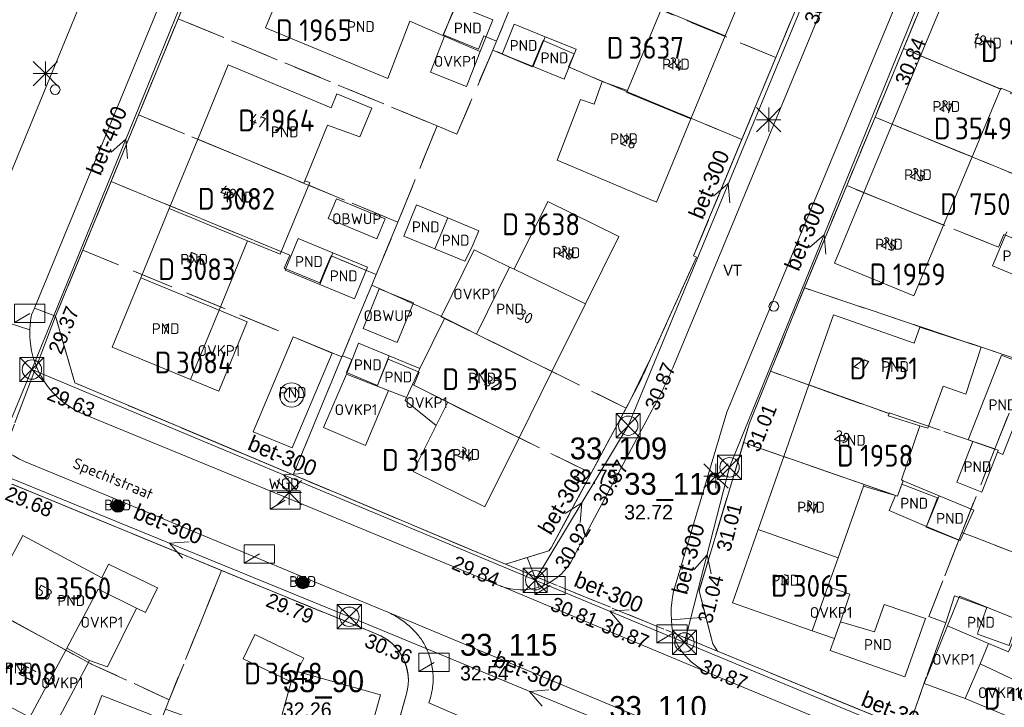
# Model space of a CAD drawing. Header units: metres. Extents: x 207644 to 210135, y 370459 to 373417.
# Tile 125 of 256: x 208226 to 208308, y 371954 to 372011. Entities that reach past the tile are written whole.
import ezdxf
from ezdxf.enums import TextEntityAlignment as Align

# ---------------------------------------------------------------- set-up
doc = ezdxf.new("R2010")
doc.units = ezdxf.units.M
doc.linetypes.add('HIDDEN2', pattern=[4.7625, 3.175, -1.5875])
for name, color, linetype in [('BTD', 7, 'Continuous'), ('combi_kolk', 7, 'Continuous'), ('CON_BxH300x300mm', 7, 'Continuous'), ('CON_BxH400x400mm', 7, 'Continuous'), ('DMM_BxH300x300mm', 7, 'Continuous'), ('DMM_BxH400x400mm', 7, 'Continuous'), ('GB', 1, 'Continuous'), ('GB07', 1, 'Continuous'), ('GB11', 1, 'Continuous'), ('INV_BxH300x300mm', 7, 'Continuous'), ('INV_BxH400x400mm', 7, 'Continuous'), ('KAD_Niet_vastgesteld_Perceel', 30, 'Continuous'), ('KAD_perceelnummer', 212, 'Continuous'), ('KAD_sectie', 212, 'Continuous'), ('KAD_Vastgesteld_Perceel', 212, 'Continuous'), ('KO_INSPECTIE', 7, 'Continuous'), ('NAR', 7, 'Continuous'), ('NLV_inspectieput', 7, 'Continuous'), ('NNR_inspectieput', 7, 'Continuous'), ('NOD_inspectieput', 7, 'Continuous'), ('OBWUP', 7, 'Continuous'), ('ORL', 7, 'Continuous'), ('OVKP1', 7, 'Continuous'), ('PIJL', 7, 'Continuous'), ('PND', 7, 'Continuous'), ('trottoirkolk', 7, 'Continuous'), ('WGD', 7, 'Continuous')]:
    doc.layers.add(name, color=color, linetype=linetype)
for name, color, linetype, lineweight in [('GIMGMV', 7, 'Continuous', 25), ('GMV', 7, 'Continuous', 25), ('GP1', 7, 'Continuous', 30), ('Q21_lantaarnpaal', 1, 'Continuous', 0), ('Q23_kolk', 153, 'Continuous', 0), ('Q26_boom', 72, 'Continuous', 0), ('Q28_rioolput', 153, 'Continuous', 0), ('Q31_verklikker', 7, 'Continuous', 0)]:
    doc.layers.add(name, color=color, linetype=linetype, lineweight=lineweight)
doc.styles.add('ISO', font='isocpeur.ttf', dxfattribs={"height": 1})
doc.styles.add('ISOCP', font='ISOCP.shx', dxfattribs={"height": 1.8})

# ---------------------------------------------------------------- blocks, each defined once
blk = doc.blocks.new('ACMAP_ANN_TEMPLATE_Vastgesteld_Perceelnummer')
at = {"layer": 'KAD_perceelnummer', "style": 'ISOCP'}
blk.add_attdef('Perceelnummer', text='', height=1.8, dxfattribs=at).set_placement((0, 0), align=Align.MIDDLE)
at = {"layer": 'KAD_sectie', "style": 'ISOCP'}
blk.add_attdef('sectie', text='', height=1.8, dxfattribs=at).set_placement((-2.7, 0), align=Align.MIDDLE_RIGHT)
blk = doc.blocks.new('Q23')
blk.add_line((-1.25, -0.75), (0, 0))
blk.add_lwpolyline([(-1.25, -0.75), (1.25, -0.75), (1.25, 0.75), (-1.25, 0.75), (-1.25, -0.75)])
blk = doc.blocks.new('Q21')
for p, q in [((-1, 1), (0, 0)), ((0, 1), (0, 0)), ((0, 0), (1, 1)), ((-1, 0), (0, 0)), ((-1, -1), (0, 0)), ((0, 0), (1, 0)), ((0, 0), (0, -1)), ((0, 0), (1, -1))]:
    blk.add_line(p, q)
blk = doc.blocks.new('Q28')
at = {"linetype": 'Continuous'}
for p, q in [((-1, -1), (1, 1)), ((-1, 1), (1, -1))]:
    blk.add_line(p, q, dxfattribs=at)
blk.add_lwpolyline([(1, 1), (1, -1), (-1, -1), (-1, 1)], close=True)
blk = doc.blocks.new('Q26')
blk.add_hatch(color=256).paths.add_polyline_path([(-0.452, -0.01, 1), (0.548, -0.01, 1)])
blk.add_circle((0.048, -0.01), 0.5)
blk = doc.blocks.new('Q31')
for radius in [1, 0.6]:
    blk.add_circle((0, 0), radius)

msp = doc.modelspace()

# ---------------------------------------------------------------- linework, layer by layer
at = {"layer": 'combi_kolk', "color": 253, "lineweight": 13}
msp.add_circle((208229.41, 372005.09), 0.4, dxfattribs=at)
at = {"layer": 'CON_BxH300x300mm', "color": 253, "linetype": 'Continuous', "lineweight": 13}
for points in [[(208276.67, 371977.38), (208293.18, 372017.34)], [(208300.64, 372012.31), (208285.03, 371973.95)], [(208227.49, 371982.01), (208269, 371964.64)], [(208269, 371964.64), (208276.67, 371977.38)], [(208224.01, 371973.74), (208253.67, 371961.63)], [(208285.03, 371973.95), (208281.31, 371959.51)], [(208281.31, 371959.51), (208269, 371964.64)], [(208253.67, 371961.63), (208283.37, 371949.34)], [(208281.31, 371959.51), (208316.38, 371944.94)]]:
    msp.add_lwpolyline(points, dxfattribs=at)
at = {"layer": 'CON_BxH400x400mm', "color": 253, "linetype": 'Continuous', "lineweight": 13}
for points in [[(208243, 372020), (208227.49, 371982.01)], [(208227.49, 371982.01), (208224.01, 371973.74)]]:
    msp.add_lwpolyline(points, dxfattribs=at)
at = {"layer": 'GB', "color": 253, "linetype": 'Continuous', "lineweight": 13}
for points in [[(208246.762, 372010.17), (208249.129, 372015.906)], [(208287.502, 372016.367), (208284.669, 372009.518)], [(208300.78, 372007.88), (208303.16, 372013.614)], [(208276.611, 372005.017), (208279.387, 372011.703)], [(208256.848, 372006.008), (208246.762, 372010.17)], [(208284.669, 372009.518), (208281.836, 372002.669)], [(208298.439, 372002.237), (208300.78, 372007.88)], [(208241.164, 372000.993), (208243.686, 372007.122)], [(208243.686, 372007.122), (208250.132, 372004.434)], [(208305.033, 371999.536), (208307.377, 372005.133)], [(208307.409, 372005.209), (208307.377, 372005.133)], [(208250.132, 372004.434), (208252.168, 372003.597)], [(208252.168, 372003.597), (208252.633, 372004.732)], [(208252.633, 372004.732), (208255.522, 372003.565)], [(208281.836, 372002.669), (208279.004, 371995.821)], [(208296.099, 371996.6), (208298.439, 372002.237)], [(208238.815, 371995.282), (208241.164, 372000.993)], [(208241.164, 372000.993), (208249.914, 371997.377)], [(208305.033, 371999.536), (208302.683, 371993.927)], [(208279.004, 371995.821), (208270.818, 371999.277)], [(208293.687, 371990.788), (208296.099, 371996.6)], [(208259.219, 371995.594), (208261.784, 371994.523)], [(208267.252, 371990.281), (208270.036, 371995.864)], [(208270.036, 371995.864), (208275.897, 371992.981)], [(208236.466, 371989.572), (208238.815, 371995.282)], [(208260.714, 371991.958), (208261.784, 371994.523)], [(208261.784, 371994.523), (208264.35, 371993.451)], [(208302.683, 371993.927), (208300.239, 371988.092)], [(208260.714, 371991.958), (208258.162, 371993)], [(208275.897, 371992.981), (208273.139, 371987.418)], [(208245.277, 371992.624), (208242.929, 371986.913)], [(208263.199, 371990.944), (208260.714, 371991.958)], [(208300.239, 371988.092), (208293.687, 371990.788)], [(208236.466, 371989.572), (208234.117, 371983.862)], [(208273.139, 371987.418), (208270.381, 371981.855)], [(208242.929, 371986.913), (208240.578, 371981.192)], [(208291.573, 371980.737), (208293.604, 371986.519)], [(208293.604, 371986.519), (208300.243, 371984.186)], [(208300.243, 371984.186), (208300.712, 371985.512)], [(208300.712, 371985.512), (208305.785, 371983.842)], [(208245.74, 371976.883), (208249.029, 371984.697)], [(208249.029, 371984.697), (208252.254, 371983.364)], [(208234.117, 371983.862), (208240.578, 371981.192)], [(208252.254, 371983.364), (208248.965, 371975.55)], [(208270.381, 371981.855), (208267.672, 371976.39)], [(208258.877, 371980.789), (208258.388, 371979.715)], [(208261.792, 371979.331), (208258.877, 371980.789)], [(208289.501, 371974.835), (208291.573, 371980.737)], [(208258.388, 371979.715), (208255.954, 371980.649)], [(208302.647, 371980.654), (208301.38, 371977.186)], [(208304.523, 371979.993), (208302.647, 371980.654)], [(208260.825, 371977.393), (208261.792, 371979.331)], [(208267.672, 371976.39), (208261.792, 371979.331)], [(208298.185, 371978.374), (208298.118, 371978.184)], [(208248.965, 371975.55), (208245.74, 371976.883)], [(208258.935, 371973.602), (208260.825, 371977.393)], [(208301.38, 371977.186), (208300.727, 371977.375)], [(208267.672, 371976.39), (208264.843, 371970.683)], [(208303.762, 371972.725), (208305.08, 371976.087)], [(208304.72, 371976.212), (208305.08, 371976.087)], [(208306.905, 371975.452), (208305.08, 371976.087)], [(208287.385, 371968.812), (208289.501, 371974.835)], [(208264.843, 371970.683), (208258.935, 371973.602)], [(208285.27, 371962.789), (208287.385, 371968.812)], [(208226.75, 371968.331), (208223.607, 371962.518)], [(208233.269, 371964.835), (208226.75, 371968.331)], [(208293.979, 371966.496), (208293.142, 371964.131)], [(208233.809, 371965.962), (208233.269, 371964.835)], [(208237.858, 371964.023), (208233.809, 371965.962)], [(208230.359, 371959.043), (208232.952, 371963.891)], [(208232.952, 371963.891), (208236.126, 371962.329)], [(208236.851, 371961.972), (208237.858, 371964.023)], [(208293.142, 371964.131), (208291.847, 371960.474)], [(208236.126, 371962.329), (208236.851, 371961.972)], [(208291.847, 371960.474), (208285.27, 371962.789)], [(208301.194, 371961.486), (208299.49, 371956.676)], [(208293.677, 371959.826), (208294.168, 371961.21)], [(208245.873, 371960.162), (208244.909, 371958.154)], [(208249.906, 371958.224), (208245.873, 371960.162)], [(208293.334, 371958.859), (208293.677, 371959.826)], [(208299.49, 371956.676), (208293.334, 371958.859)], [(208244.909, 371958.154), (208248.876, 371956.267)], [(208249.377, 371957.125), (208249.906, 371958.224)], [(208310.071, 371955.689), (208305.686, 371957.75)], [(208256.241, 371955.203), (208249.377, 371957.125)], [(208248.876, 371956.267), (208247.135, 371950.014)], [(208254.242, 371948.033), (208256.241, 371955.203)]]:
    msp.add_lwpolyline(points, dxfattribs=at)
at = {"layer": 'GB07', "color": 253, "linetype": 'Continuous', "lineweight": 13}
for points in [[(208262.477, 372012.055), (208261.394, 372009.559)], [(208284.669, 372009.518), (208279.387, 372011.703)], [(208269.811, 372009.453), (208268.822, 372006.984)], [(208300.78, 372007.88), (208307.377, 372005.133)], [(208276.545, 372004.857), (208276.611, 372005.017)], [(208281.836, 372002.669), (208276.545, 372004.857)], [(208305.033, 371999.536), (208298.439, 372002.237)], [(208249.914, 371997.377), (208249.998, 371997.582)], [(208302.683, 371993.927), (208296.099, 371996.6)], [(208238.815, 371995.282), (208245.277, 371992.624)], [(208251.238, 371989.027), (208252.309, 371991.624)], [(208267.252, 371990.281), (208273.139, 371987.418)], [(208236.466, 371989.572), (208242.929, 371986.913)], [(208261.515, 371986.221), (208264.146, 371984.926)], [(208264.146, 371984.926), (208270.381, 371981.855)], [(208256.961, 371983.134), (208255.954, 371980.649)], [(208259.472, 371982.095), (208258.877, 371980.789)], [(208291.573, 371980.737), (208298.185, 371978.374)], [(208307.184, 371975.357), (208306.905, 371975.452)], [(208307.118, 371975.188), (208307.184, 371975.357)], [(208296.117, 371972.534), (208289.501, 371974.835)], [(208298.871, 371971.576), (208299.36, 371972.847)], [(208296.067, 371972.393), (208296.117, 371972.534)], [(208298.718, 371971.614), (208298.871, 371971.576)], [(208302.323, 371971.601), (208301.262, 371969.079)], [(208293.979, 371966.496), (208287.385, 371968.812)], [(208230.275, 371958.886), (208223.607, 371962.518)], [(208230.359, 371959.043), (208230.275, 371958.886)]]:
    msp.add_lwpolyline(points, dxfattribs=at)
at = {"layer": 'GB11', "color": 253, "linetype": 'Continuous', "lineweight": 13}
for points in [[(208262.97, 372011.856), (208265.492, 372010.852)], [(208265.492, 372010.852), (208264.449, 372008.233)], [(208258.667, 372010.742), (208256.848, 372006.008)], [(208261.394, 372009.559), (208258.667, 372010.742)], [(208267.255, 372010.477), (208266.266, 372008.008)], [(208269.811, 372009.453), (208267.255, 372010.477)], [(208264.449, 372008.233), (208261.394, 372009.559)], [(208269.811, 372009.453), (208272.367, 372008.428)], [(208272.367, 372008.428), (208271.378, 372005.959)], [(208266.266, 372008.008), (208268.822, 372006.984)], [(208271.378, 372005.959), (208268.822, 372006.984)], [(208273.865, 372003.882), (208274.527, 372005.767)], [(208274.527, 372005.767), (208276.611, 372005.017)], [(208309.615, 372004.317), (208307.409, 372005.209)], [(208270.818, 371999.277), (208272.746, 372004.268)], [(208272.746, 372004.268), (208273.865, 372003.882)], [(208255.522, 372003.565), (208254.541, 372001.185)], [(208251.861, 372002.152), (208249.998, 371997.582)], [(208254.541, 372001.185), (208251.861, 372002.152)], [(208250.412, 371997.425), (208247.979, 371991.512)], [(208249.998, 371997.582), (208250.412, 371997.425)], [(208258.162, 371993), (208259.219, 371995.594)], [(208264.35, 371993.451), (208263.709, 371991.965)], [(208306.723, 371990.572), (208307.895, 371993.351)], [(208247.979, 371991.512), (208245.277, 371992.624)], [(208248.37, 371990.21), (208249.441, 371992.807)], [(208249.441, 371992.807), (208252.309, 371991.624)], [(208255.176, 371990.441), (208252.309, 371991.624)], [(208263.199, 371990.944), (208263.709, 371991.965)], [(208309.497, 371989.402), (208306.723, 371990.572)], [(208251.238, 371989.027), (208248.37, 371990.21)], [(208254.105, 371987.844), (208255.176, 371990.441)], [(208266.889, 371990.453), (208264.146, 371984.926)], [(208266.889, 371990.453), (208267.252, 371990.281)], [(208251.238, 371989.027), (208254.105, 371987.844)], [(208259.472, 371982.095), (208261.515, 371986.221)], [(208254.43, 371984.181), (208253.432, 371981.617)], [(208256.961, 371983.134), (208254.43, 371984.181)], [(208305.785, 371983.842), (208304.523, 371979.993)], [(208307.462, 371983.201), (208304.72, 371976.212)], [(208310.345, 371982.07), (208307.462, 371983.201)], [(208256.961, 371983.134), (208259.472, 371982.095)], [(208255.954, 371980.649), (208253.432, 371981.617)], [(208307.575, 371975.009), (208310.345, 371982.07)], [(208298.118, 371978.184), (208300.727, 371977.375)], [(208300.727, 371977.375), (208299.216, 371972.908)], [(208307.118, 371975.188), (208305.833, 371971.913)], [(208307.118, 371975.188), (208307.575, 371975.009)], [(208299.216, 371972.908), (208299.36, 371972.847)], [(208302.323, 371971.601), (208299.36, 371972.847)], [(208305.833, 371971.913), (208303.762, 371972.725)], [(208296.067, 371972.393), (208293.979, 371966.496)], [(208298.718, 371971.614), (208296.067, 371972.393)], [(208298.189, 371970.377), (208298.718, 371971.614)], [(208302.323, 371971.601), (208305.162, 371970.407)], [(208301.262, 371969.079), (208298.189, 371970.377)], [(208305.162, 371970.407), (208304.048, 371967.903)], [(208304.048, 371967.903), (208301.262, 371969.079)], [(208303, 371960.887), (208303.995, 371963.339), (208309.157, 371961.244)], [(208296.969, 371960.373), (208297.768, 371962.636)], [(208297.768, 371962.636), (208301.194, 371961.486)], [(208294.168, 371961.21), (208296.969, 371960.373)], [(208303, 371960.887), (208306.395, 371959.416)], [(208306.395, 371959.416), (208308.03, 371958.743), (208308.585, 371959.985)], [(208227.309, 371953.342), (208230.275, 371958.886)], [(208306.395, 371959.416), (208305.686, 371957.75)], [(208233.267, 371955.14), (208231.723, 371951.163)], [(208237.352, 371953.554), (208233.267, 371955.14)]]:
    msp.add_lwpolyline(points, dxfattribs=at)
at = {"layer": 'GIMGMV', "color": 253, "linetype": 'Continuous', "lineweight": 13}
for points in [[(208252.61, 371996.083), (208251.937, 371994.451)], [(208256.617, 371994.43), (208252.61, 371996.083)], [(208251.937, 371994.451), (208255.944, 371992.798)], [(208255.944, 371992.798), (208256.617, 371994.43)], [(208256.124, 371988.657), (208254.801, 371985.393)], [(208258.949, 371987.512), (208256.124, 371988.657)], [(208257.626, 371984.247), (208258.949, 371987.512)], [(208254.801, 371985.393), (208257.626, 371984.247)]]:
    msp.add_lwpolyline(points, dxfattribs=at)
at = {"layer": 'GMV', "color": 253, "linetype": 'Continuous', "lineweight": 13}
for points in [[(208328.038, 372097.165), (208282.657, 371987.698)], [(208284.806, 371978.488), (208331.092, 372090.163)], [(208263.46, 372073.867), (208227.695, 371987.076)], [(208282.699, 371992.934), (208299.977, 372034.557)], [(208236.025, 372023.254), (208222.258, 371989.827)], [(208302.26, 372015.463), (208291.788, 371990.153)], [(208239.967, 372011.938), (208239.351, 372010.444)], [(208239.351, 372010.444), (208229.441, 371986.412)], [(208282.135, 371991.576), (208282.699, 371992.934)], [(208278.507, 371982.919), (208282.298, 371991.27)], [(208282.062, 371991.399), (208282.135, 371991.576)], [(208282.298, 371991.27), (208282.062, 371991.399)], [(208291.788, 371990.153), (208291.19, 371988.708)], [(208291.19, 371988.708), (208286.67, 371977.589)], [(208221.237, 371987.24), (208227.317, 371985.274)], [(208282.657, 371987.698), (208280.343, 371982.148)], [(208227.695, 371987.076), (208227.466, 371986.521)], [(208229.441, 371986.412), (208227.695, 371987.076)], [(208229.441, 371986.412), (208231.035, 371980.906)], [(208231.035, 371980.906), (208248.392, 371973.601)], [(208270.319, 371967.302), (208276.858, 371979.516)], [(208278.652, 371978.687), (208271.937, 371966.123)], [(208280.409, 371963.713), (208284.806, 371978.488)], [(208232.029, 371978.221), (208249.391, 371971.067), (208265.956, 371964.242)], [(208286.67, 371977.589), (208282.516, 371963.773)], [(208234.221, 371971.394), (208226.878, 371974.443)], [(208248.392, 371973.601), (208266.546, 371965.961)], [(208242.221, 371965.832), (208224.39, 371973.164)], [(208233.938, 371970.694), (208234.221, 371971.394)], [(208235.196, 371970.989), (208234.221, 371971.394)], [(208235.196, 371970.989), (208234.894, 371970.299)], [(208249.468, 371965.063), (208235.196, 371970.989)], [(208234.894, 371970.299), (208233.938, 371970.694)], [(208268.332, 371966.516), (208270.119, 371967.071)], [(208270.119, 371967.071), (208270.319, 371967.302)], [(208266.546, 371965.961), (208268.332, 371966.516)], [(208268.332, 371966.516), (208269.298, 371964.064)], [(208244.29, 371964.981), (208242.221, 371965.832)], [(208255.893, 371960.21), (208244.29, 371964.981)], [(208249.468, 371965.063), (208249.189, 371964.397)], [(208249.468, 371965.063), (208250.461, 371964.651)], [(208250.197, 371964.002), (208250.461, 371964.651)], [(208250.461, 371964.651), (208256.846, 371962)], [(208249.189, 371964.397), (208250.197, 371964.002)], [(208265.956, 371964.242), (208266.13, 371964.17)], [(208266.217, 371964.137), (208266.13, 371964.17)], [(208266.13, 371964.17), (208283.289, 371957.006)], [(208280.32, 371963.255), (208280.409, 371963.713)], [(208282.516, 371963.773), (208283.08, 371961.591)], [(208280.258, 371962.792), (208280.32, 371963.255)], [(208280.215, 371961.859), (208280.221, 371962.326)], [(208280.221, 371962.326), (208280.258, 371962.792)], [(208282.228, 371951.425), (208256.846, 371962)], [(208280.23, 371961.368), (208280.215, 371961.859)], [(208283.08, 371961.591), (208280.23, 371961.368)], [(208280.264, 371960.878), (208280.23, 371961.368)], [(208283.644, 371959.409), (208283.08, 371961.591)], [(208259.072, 371960.424), (208258.721, 371960.771)], [(208259.394, 371960.051), (208259.072, 371960.424)], [(208284.027, 371958.801), (208283.644, 371959.409)], [(208297.76, 371953.146), (208284.027, 371958.801)], [(208283.289, 371957.006), (208313.981, 371944.283)], [(208257.886, 371953.508), (208258.381, 371955.272)], [(208260.218, 371954.525), (208260.357, 371954.951)], [(208274.937, 371948.128), (208260.218, 371954.525)]]:
    msp.add_lwpolyline(points, dxfattribs=at)
for points in [[(208221.237, 371987.24, 0.386904), (208226.878, 371974.443)], [(208227.466, 371986.521, 0.043957), (208227.317, 371985.274)], [(208227.317, 371985.274, 0.321355), (208232.029, 371978.221)], [(208276.858, 371979.516, 0.02898), (208278.507, 371982.919)], [(208280.343, 371982.148, -0.02566), (208278.652, 371978.687)], [(208271.937, 371966.123, -0.180904), (208269.298, 371964.064)], [(208269.298, 371964.064, -0.165462), (208266.217, 371964.137)], [(208257.792, 371961.493, 0.039187), (208256.846, 371962)], [(208258.721, 371960.771, 0.039284), (208257.792, 371961.493)], [(208280.474, 371959.919, -0.064525), (208280.264, 371960.878)], [(208258.381, 371955.272, 0.392106), (208255.893, 371960.21)], [(208259.927, 371959.222, 0.051515), (208259.394, 371960.051)], [(208280.888, 371959.07, -0.056349), (208280.474, 371959.919)], [(208260.35, 371958.154, 0.047689), (208259.927, 371959.222)], [(208281.465, 371958.322, -0.049115), (208280.888, 371959.07)], [(208260.564, 371957.026, 0.047833), (208260.35, 371958.154)], [(208282.31, 371957.571, -0.046353), (208281.465, 371958.322)], [(208283.289, 371957.006, -0.055852), (208282.31, 371957.571)], [(208260.557, 371955.979, 0.048715), (208260.564, 371957.026)], [(208260.357, 371954.951, 0.044574), (208260.557, 371955.979)]]:
    msp.add_lwpolyline(points, format="xyb", dxfattribs=at)
at = {"layer": 'GP1', "color": 253, "linetype": 'Continuous', "lineweight": 13}
for points in [[(208260.358, 372006.515), (208261.522, 372009.503)], [(208261.522, 372009.503), (208264.449, 372008.233)], [(208264.449, 372008.233), (208263.329, 372005.358)], [(208263.329, 372005.358), (208260.358, 372006.515)], [(208261.515, 371986.221), (208261.24, 371986.356), (208263.964, 371991.892), (208266.889, 371990.453)], [(208242.929, 371986.913), (208245.254, 371985.956)], [(208245.254, 371985.956), (208242.902, 371980.232)], [(208251.529, 371977.232), (208253.432, 371981.617)], [(208242.902, 371980.232), (208240.578, 371981.192)], [(208256.911, 371980.282), (208255.005, 371975.756)], [(208255.954, 371980.649), (208256.911, 371980.282)], [(208258.388, 371979.715), (208258.265, 371979.445), (208260.825, 371977.393)], [(208255.005, 371975.756), (208251.529, 371977.232)], [(208293.142, 371964.131), (208294.96, 371963.488), (208294.168, 371961.21)], [(208236.126, 371962.329), (208233.712, 371957.502), (208232.23, 371958.03)], [(208293.677, 371959.826), (208291.847, 371960.474)], [(208301.065, 371956.12), (208303, 371960.887)], [(208230.359, 371959.043), (208232.23, 371958.03)], [(208232.23, 371958.03), (208229.141, 371952.189)], [(208305.686, 371957.75), (208304.471, 371954.9)], [(208304.471, 371954.9), (208301.065, 371956.12)], [(208308.817, 371953.085), (208304.471, 371954.9)]]:
    msp.add_lwpolyline(points, dxfattribs=at)
at = {"layer": 'KAD_Niet_vastgesteld_Perceel', "color": 253, "linetype": 'HIDDEN2', "lineweight": 13}
msp.add_lwpolyline([(208239.552, 372010.932), (208236.285, 372003.009), (208234.018, 371997.511), (208231.684, 371991.851), (208229.441, 371986.412), (208224.39, 371973.164)], dxfattribs=at)
at = {"layer": 'KAD_Vastgesteld_Perceel', "color": 253, "linetype": 'HIDDEN2', "lineweight": 13}
for points in [[(208242.696, 372018.555), (208245.049, 372024.262), (208268.114, 372014.744), (208265.817, 372009.082), (208264.763, 372009.515), (208264.316, 372008.431), (208261.439, 372009.612), (208262.329, 372011.766), (208259.405, 372012.969), (208258.946, 372011.862), (208242.696, 372018.555)], [(208268.661, 372016.092), (208270.869, 372021.535), (208271.858, 372023.948), (208275.264, 372022.578), (208274.443, 372020.544), (208277.047, 372019.497), (208277.411, 372020.4), (208291.725, 372014.679), (208288.846, 372007.744), (208268.661, 372016.092)], [(208242.696, 372018.555), (208258.946, 372011.862), (208259.405, 372012.969), (208262.329, 372011.766), (208261.439, 372009.612), (208264.316, 372008.431), (208264.763, 372009.515), (208265.817, 372009.082), (208265.505, 372008.353), (208262.536, 372001.423), (208260.911, 372002.094), (208239.552, 372010.932), (208242.696, 372018.555)], [(208268.661, 372016.092), (208288.846, 372007.744), (208286.042, 372000.988), (208276.653, 372004.872), (208271.75, 372006.961), (208272.207, 372008.048), (208269.647, 372009.143), (208268.745, 372006.975), (208265.505, 372008.353), (208265.817, 372009.082), (208268.114, 372014.744), (208268.661, 372016.092)], [(208299.365, 372008.47), (208302.215, 372015.359), (208320.637, 372007.936), (208318.149, 372002.2), (208315.419, 372003.394), (208314.408, 372001.154), (208311.409, 372002.423), (208311.815, 372003.285), (208299.365, 372008.47)], [(208260.911, 372002.094), (208257.678, 371994.168), (208236.285, 372003.009), (208239.552, 372010.932), (208260.911, 372002.094)], [(208268.745, 372006.975), (208269.647, 372009.143), (208272.207, 372008.048), (208271.75, 372006.961), (208276.653, 372004.872), (208286.042, 372000.988), (208282.062, 371991.399), (208282.298, 371991.27), (208278.507, 371982.919), (208276.858, 371979.516), (208276.488, 371978.826), (208261.271, 371986.374), (208255.519, 371988.968), (208255.889, 371989.859), (208257.678, 371994.168), (208260.911, 372002.094), (208262.536, 372001.423), (208265.505, 372008.353), (208268.745, 372006.975)], [(208297.026, 372002.816), (208299.365, 372008.47), (208311.815, 372003.285), (208311.409, 372002.423), (208314.408, 372001.154), (208315.419, 372003.394), (208318.149, 372002.2), (208315.351, 371995.308), (208297.026, 372002.816)], [(208257.678, 371994.168), (208255.889, 371989.859), (208252.161, 371991.394), (208251.682, 371990.245), (208251.231, 371989.159), (208248.299, 371990.365), (208248.75, 371991.45), (208234.018, 371997.511), (208236.285, 372003.009), (208257.678, 371994.168)], [(208297.026, 372002.816), (208315.351, 371995.308), (208312.533, 371988.471), (208309.613, 371989.669), (208310.549, 371991.942), (208307.638, 371993.131), (208307.209, 371992.09), (208294.691, 371997.171), (208297.026, 372002.816)], [(208255.889, 371989.859), (208255.519, 371988.968), (208253.102, 371983.148), (208253.063, 371983.055), (208251.978, 371983.501), (208231.684, 371991.851), (208234.018, 371997.511), (208248.75, 371991.45), (208248.299, 371990.365), (208251.231, 371989.159), (208251.682, 371990.245), (208252.161, 371991.394), (208255.889, 371989.859)], [(208309.706, 371982.541), (208291.204, 371988.743), (208294.691, 371997.171), (208307.209, 371992.09), (208307.638, 371993.131), (208310.549, 371991.942), (208309.613, 371989.669), (208312.533, 371988.471), (208309.706, 371982.541)], [(208231.684, 371991.851), (208251.978, 371983.501), (208253.063, 371983.055), (208249.026, 371973.334), (208231.035, 371980.906), (208229.441, 371986.412), (208231.684, 371991.851)], [(208261.271, 371986.374), (208276.488, 371978.826), (208273.612, 371973.454), (208261.754, 371979.314), (208258.991, 371980.732), (208259.431, 371981.805), (208256.871, 371982.861), (208255.984, 371980.708), (208253.424, 371981.763), (208253.866, 371982.835), (208253.102, 371983.148), (208255.519, 371988.968), (208261.271, 371986.374)], [(208309.706, 371982.541), (208306.91, 371975.466), (208298.192, 371978.435), (208298.173, 371978.378), (208288.409, 371981.868), (208291.204, 371988.743), (208309.706, 371982.541)], [(208266.546, 371965.961), (208249.026, 371973.334), (208253.063, 371983.055), (208253.102, 371983.148), (208253.866, 371982.835), (208253.424, 371981.763), (208255.984, 371980.708), (208256.871, 371982.861), (208259.431, 371981.805), (208258.991, 371980.732), (208261.754, 371979.314), (208273.612, 371973.454), (208270.319, 371967.302), (208270.119, 371967.071), (208266.546, 371965.961)], [(208304.192, 371968.588), (208303.942, 371967.955), (208301.243, 371969.013), (208302.166, 371971.439), (208299.249, 371972.569), (208298.871, 371971.576), (208286.188, 371975.987), (208286.67, 371977.589), (208288.409, 371981.868), (208298.173, 371978.378), (208298.192, 371978.435), (208306.91, 371975.466), (208304.192, 371968.588)], [(208301.451, 371961.645), (208302.861, 371961.138), (208299.721, 371952.364), (208299.466, 371952.443), (208297.927, 371953.077), (208284.027, 371958.801), (208283.644, 371959.409), (208282.516, 371963.773), (208286.188, 371975.987), (208298.871, 371971.576), (208299.249, 371972.569), (208302.166, 371971.439), (208301.243, 371969.013), (208303.942, 371967.955), (208301.451, 371961.645)], [(208243.139, 371965.454), (208241.362, 371961.056), (208238.811, 371954.792), (208232.402, 371957.728), (208219.775, 371964.605), (208224.39, 371973.164), (208243.139, 371965.454)], [(208305.364, 371968.133), (208314.372, 371964.638), (208326.395, 371959.109), (208323.099, 371953.174), (208323.084, 371953.147), (208311.56, 371958.79), (208308.473, 371960.351), (208308.236, 371959.687), (208308.086, 371959.268), (208305.469, 371960.205), (208305.544, 371960.414), (208306.254, 371962.398), (208303.586, 371963.354), (208302.861, 371961.138), (208301.451, 371961.645), (208303.942, 371967.955), (208304.192, 371968.588), (208305.364, 371968.133)], [(208238.811, 371954.792), (208241.362, 371961.056), (208243.139, 371965.454), (208255.893, 371960.21), (208256.396, 371959.982), (208256.863, 371959.688), (208257.286, 371959.333), (208257.658, 371958.925), (208257.971, 371958.47), (208258.219, 371957.977), (208258.398, 371957.455), (208258.506, 371956.913), (208258.539, 371956.362), (208258.497, 371955.812), (208258.381, 371955.272), (208256.471, 371948.452), (208247.55, 371950.96), (208245.694, 371951.46), (208238.5, 371954.021), (208238.811, 371954.792)], [(208219.775, 371964.605), (208232.402, 371957.728), (208238.811, 371954.792), (208238.5, 371954.021), (208238.084, 371952.989), (208236.544, 371949.2), (208227.339, 371953.326), (208216.735, 371958.968), (208219.775, 371964.605)], [(208303.586, 371963.354), (208306.254, 371962.398), (208305.544, 371960.414), (208305.469, 371960.205), (208308.086, 371959.268), (208308.236, 371959.687), (208308.473, 371960.351), (208311.56, 371958.79), (208323.084, 371953.147), (208320.119, 371947.807), (208314.175, 371946.386), (208299.721, 371952.364), (208302.861, 371961.138), (208303.586, 371963.354)]]:
    msp.add_lwpolyline(points, close=True, dxfattribs=at)
for points in [[(208302.215, 372015.359), (208299.365, 372008.47), (208297.026, 372002.816), (208294.691, 371997.171), (208291.204, 371988.743), (208288.409, 371981.868), (208286.67, 371977.589), (208286.188, 371975.987), (208282.516, 371963.773), (208283.644, 371959.409), (208284.027, 371958.801), (208266.546, 371965.961), (208270.119, 371967.071), (208270.319, 371967.302), (208273.612, 371973.454), (208276.488, 371978.826), (208276.858, 371979.516), (208278.507, 371982.919), (208282.298, 371991.27), (208282.062, 371991.399), (208286.042, 372000.988), (208288.846, 372007.744), (208291.725, 372014.679)], [(208256.471, 371948.452), (208258.381, 371955.272), (208258.497, 371955.812), (208258.539, 371956.362), (208258.506, 371956.913), (208258.398, 371957.455), (208258.219, 371957.977), (208257.971, 371958.47), (208257.658, 371958.925), (208257.286, 371959.333), (208256.863, 371959.688), (208256.396, 371959.982), (208255.893, 371960.21), (208243.139, 371965.454), (208224.39, 371973.164), (208229.441, 371986.412), (208231.035, 371980.906), (208249.026, 371973.334), (208266.546, 371965.961), (208284.027, 371958.801), (208297.927, 371953.077)], [(208314.372, 371964.638), (208305.364, 371968.133), (208304.192, 371968.588), (208306.91, 371975.466), (208309.706, 371982.541)]]:
    msp.add_lwpolyline(points, dxfattribs=at)
at = {"layer": 'NOD_inspectieput', "color": 253, "lineweight": 13}
for centre in [(208227.49, 371982.01), (208276.67, 371977.38), (208285.03, 371973.95), (208269, 371964.64), (208253.67, 371961.63), (208281.31, 371959.51)]:
    msp.add_circle(centre, 0.8, dxfattribs=at)
at = {"layer": 'PIJL', "color": 253, "lineweight": 13}
for points in [[(208234.03, 371999.94), (208235.25, 372001.01), (208235.37, 371999.4)], [(208283.71, 371996.3), (208284.92, 371997.36), (208285.04, 371995.75)], [(208291.63, 371992.07), (208292.84, 371993.13), (208292.96, 371991.52)], [(208249.85, 371973.43), (208248.25, 371973.33), (208249.3, 371972.1)], [(208271.48, 371970.15), (208272.84, 371971.01), (208272.71, 371969.4)], [(208240.45, 371967.81), (208238.84, 371967.69), (208239.9, 371966.47)], [(208282.11, 371965.52), (208283.17, 371966.73), (208283.51, 371965.16)], [(208276.76, 371962.19), (208275.16, 371962.08), (208276.21, 371960.86)], [(208270.13, 371955.6), (208268.52, 371955.48), (208269.58, 371954.27)]]:
    msp.add_lwpolyline(points, dxfattribs=at)
at = {"layer": 'trottoirkolk', "color": 253, "lineweight": 13}
msp.add_circle((208288.68, 371987.22), 0.4, dxfattribs=at)

# ---------------------------------------------------------------- block references
at = {"layer": 'KAD_Vastgesteld_Perceel', "color": 253, "linetype": 'HIDDEN2', "lineweight": 13}
ref = msp.add_blockref('ACMAP_ANN_TEMPLATE_Vastgesteld_Perceelnummer', (208251.713, 372009.989), dxfattribs=at)
ref.add_attrib('Perceelnummer', '1965', dxfattribs={"layer": 'KAD_perceelnummer', "lineweight": 13, "height": 1.8, "style": 'ISOCP'}).set_placement((208251.713, 372009.989), align=Align.MIDDLE)
ref.add_attrib('sectie', 'D', dxfattribs={"layer": 'KAD_sectie', "lineweight": 13, "height": 1.8, "style": 'ISOCP'}).set_placement((208249.013, 372009.989), align=Align.MIDDLE_RIGHT)
ref = msp.add_blockref('ACMAP_ANN_TEMPLATE_Vastgesteld_Perceelnummer', (208278.989, 372008.54), dxfattribs=at)
ref.add_attrib('Perceelnummer', '3637', dxfattribs={"layer": 'KAD_perceelnummer', "lineweight": 13, "height": 1.8, "style": 'ISOCP'}).set_placement((208278.989, 372008.54), align=Align.MIDDLE)
ref.add_attrib('sectie', 'D', dxfattribs={"layer": 'KAD_sectie', "lineweight": 13, "height": 1.8, "style": 'ISOCP'}).set_placement((208276.289, 372008.54), align=Align.MIDDLE_RIGHT)
ref = msp.add_blockref('ACMAP_ANN_TEMPLATE_Vastgesteld_Perceelnummer', (208309.86, 372008.257), dxfattribs=at)
ref.add_attrib('Perceelnummer', '749', dxfattribs={"layer": 'KAD_perceelnummer', "lineweight": 13, "height": 1.8, "style": 'ISOCP'}).set_placement((208309.86, 372008.257), align=Align.MIDDLE)
ref.add_attrib('sectie', 'D', dxfattribs={"layer": 'KAD_sectie', "lineweight": 13, "height": 1.8, "style": 'ISOCP'}).set_placement((208307.16, 372008.257), align=Align.MIDDLE_RIGHT)
ref = msp.add_blockref('ACMAP_ANN_TEMPLATE_Vastgesteld_Perceelnummer', (208248.602, 372002.55), dxfattribs=at)
ref.add_attrib('Perceelnummer', '1964', dxfattribs={"layer": 'KAD_perceelnummer', "lineweight": 13, "height": 1.8, "style": 'ISOCP'}).set_placement((208248.602, 372002.55), align=Align.MIDDLE)
ref.add_attrib('sectie', 'D', dxfattribs={"layer": 'KAD_sectie', "lineweight": 13, "height": 1.8, "style": 'ISOCP'}).set_placement((208245.902, 372002.55), align=Align.MIDDLE_RIGHT)
ref = msp.add_blockref('ACMAP_ANN_TEMPLATE_Vastgesteld_Perceelnummer', (208305.98, 372001.889), dxfattribs=at)
ref.add_attrib('Perceelnummer', '3549', dxfattribs={"layer": 'KAD_perceelnummer', "lineweight": 13, "height": 1.8, "style": 'ISOCP'}).set_placement((208305.98, 372001.889), align=Align.MIDDLE)
ref.add_attrib('sectie', 'D', dxfattribs={"layer": 'KAD_sectie', "lineweight": 13, "height": 1.8, "style": 'ISOCP'}).set_placement((208303.28, 372001.889), align=Align.MIDDLE_RIGHT)
ref = msp.add_blockref('ACMAP_ANN_TEMPLATE_Vastgesteld_Perceelnummer', (208245.264, 371996.084), dxfattribs=at)
ref.add_attrib('Perceelnummer', '3082', dxfattribs={"layer": 'KAD_perceelnummer', "lineweight": 13, "height": 1.8, "style": 'ISOCP'}).set_placement((208245.264, 371996.084), align=Align.MIDDLE)
ref.add_attrib('sectie', 'D', dxfattribs={"layer": 'KAD_sectie', "lineweight": 13, "height": 1.8, "style": 'ISOCP'}).set_placement((208242.564, 371996.084), align=Align.MIDDLE_RIGHT)
ref = msp.add_blockref('ACMAP_ANN_TEMPLATE_Vastgesteld_Perceelnummer', (208306.493, 371995.644), dxfattribs=at)
ref.add_attrib('Perceelnummer', '750', dxfattribs={"layer": 'KAD_perceelnummer', "lineweight": 13, "height": 1.8, "style": 'ISOCP'}).set_placement((208306.493, 371995.644), align=Align.MIDDLE)
ref.add_attrib('sectie', 'D', dxfattribs={"layer": 'KAD_sectie', "lineweight": 13, "height": 1.8, "style": 'ISOCP'}).set_placement((208303.793, 371995.644), align=Align.MIDDLE_RIGHT)
ref = msp.add_blockref('ACMAP_ANN_TEMPLATE_Vastgesteld_Perceelnummer', (208270.368, 371993.985), dxfattribs=at)
ref.add_attrib('Perceelnummer', '3638', dxfattribs={"layer": 'KAD_perceelnummer', "lineweight": 13, "height": 1.8, "style": 'ISOCP'}).set_placement((208270.368, 371993.985), align=Align.MIDDLE)
ref.add_attrib('sectie', 'D', dxfattribs={"layer": 'KAD_sectie', "lineweight": 13, "height": 1.8, "style": 'ISOCP'}).set_placement((208267.668, 371993.985), align=Align.MIDDLE_RIGHT)
ref = msp.add_blockref('ACMAP_ANN_TEMPLATE_Vastgesteld_Perceelnummer', (208241.997, 371990.283), dxfattribs=at)
ref.add_attrib('Perceelnummer', '3083', dxfattribs={"layer": 'KAD_perceelnummer', "lineweight": 13, "height": 1.8, "style": 'ISOCP'}).set_placement((208241.997, 371990.283), align=Align.MIDDLE)
ref.add_attrib('sectie', 'D', dxfattribs={"layer": 'KAD_sectie', "lineweight": 13, "height": 1.8, "style": 'ISOCP'}).set_placement((208239.297, 371990.283), align=Align.MIDDLE_RIGHT)
ref = msp.add_blockref('ACMAP_ANN_TEMPLATE_Vastgesteld_Perceelnummer', (208300.677, 371989.856), dxfattribs=at)
ref.add_attrib('Perceelnummer', '1959', dxfattribs={"layer": 'KAD_perceelnummer', "lineweight": 13, "height": 1.8, "style": 'ISOCP'}).set_placement((208300.677, 371989.856), align=Align.MIDDLE)
ref.add_attrib('sectie', 'D', dxfattribs={"layer": 'KAD_sectie', "lineweight": 13, "height": 1.8, "style": 'ISOCP'}).set_placement((208297.977, 371989.856), align=Align.MIDDLE_RIGHT)
ref = msp.add_blockref('ACMAP_ANN_TEMPLATE_Vastgesteld_Perceelnummer', (208241.709, 371982.593), dxfattribs=at)
ref.add_attrib('Perceelnummer', '3084', dxfattribs={"layer": 'KAD_perceelnummer', "lineweight": 13, "height": 1.8, "style": 'ISOCP'}).set_placement((208241.709, 371982.593), align=Align.MIDDLE)
ref.add_attrib('sectie', 'D', dxfattribs={"layer": 'KAD_sectie', "lineweight": 13, "height": 1.8, "style": 'ISOCP'}).set_placement((208239.009, 371982.593), align=Align.MIDDLE_RIGHT)
ref = msp.add_blockref('ACMAP_ANN_TEMPLATE_Vastgesteld_Perceelnummer', (208299.019, 371982.105), dxfattribs=at)
ref.add_attrib('Perceelnummer', '751', dxfattribs={"layer": 'KAD_perceelnummer', "lineweight": 13, "height": 1.8, "style": 'ISOCP'}).set_placement((208299.019, 371982.105), align=Align.MIDDLE)
ref.add_attrib('sectie', 'D', dxfattribs={"layer": 'KAD_sectie', "lineweight": 13, "height": 1.8, "style": 'ISOCP'}).set_placement((208296.319, 371982.105), align=Align.MIDDLE_RIGHT)
ref = msp.add_blockref('ACMAP_ANN_TEMPLATE_Vastgesteld_Perceelnummer', (208265.434, 371981.211), dxfattribs=at)
ref.add_attrib('Perceelnummer', '3135', dxfattribs={"layer": 'KAD_perceelnummer', "lineweight": 13, "height": 1.8, "style": 'ISOCP'}).set_placement((208265.434, 371981.211), align=Align.MIDDLE)
ref.add_attrib('sectie', 'D', dxfattribs={"layer": 'KAD_sectie', "lineweight": 13, "height": 1.8, "style": 'ISOCP'}).set_placement((208262.734, 371981.211), align=Align.MIDDLE_RIGHT)
ref = msp.add_blockref('ACMAP_ANN_TEMPLATE_Vastgesteld_Perceelnummer', (208297.986, 371974.912), dxfattribs=at)
ref.add_attrib('Perceelnummer', '1958', dxfattribs={"layer": 'KAD_perceelnummer', "lineweight": 13, "height": 1.8, "style": 'ISOCP'}).set_placement((208297.986, 371974.912), align=Align.MIDDLE)
ref.add_attrib('sectie', 'D', dxfattribs={"layer": 'KAD_sectie', "lineweight": 13, "height": 1.8, "style": 'ISOCP'}).set_placement((208295.286, 371974.912), align=Align.MIDDLE_RIGHT)
ref = msp.add_blockref('ACMAP_ANN_TEMPLATE_Vastgesteld_Perceelnummer', (208260.459, 371974.555), dxfattribs=at)
ref.add_attrib('Perceelnummer', '3136', dxfattribs={"layer": 'KAD_perceelnummer', "lineweight": 13, "height": 1.8, "style": 'ISOCP'}).set_placement((208260.459, 371974.555), align=Align.MIDDLE)
ref.add_attrib('sectie', 'D', dxfattribs={"layer": 'KAD_sectie', "lineweight": 13, "height": 1.8, "style": 'ISOCP'}).set_placement((208257.759, 371974.555), align=Align.MIDDLE_RIGHT)
ref = msp.add_blockref('ACMAP_ANN_TEMPLATE_Vastgesteld_Perceelnummer', (208292.543, 371964.176), dxfattribs=at)
ref.add_attrib('Perceelnummer', '3065', dxfattribs={"layer": 'KAD_perceelnummer', "lineweight": 13, "height": 1.8, "style": 'ISOCP'}).set_placement((208292.543, 371964.176), align=Align.MIDDLE)
ref.add_attrib('sectie', 'D', dxfattribs={"layer": 'KAD_sectie', "lineweight": 13, "height": 1.8, "style": 'ISOCP'}).set_placement((208289.843, 371964.176), align=Align.MIDDLE_RIGHT)
ref = msp.add_blockref('ACMAP_ANN_TEMPLATE_Vastgesteld_Perceelnummer', (208231.734, 371963.978), dxfattribs=at)
ref.add_attrib('Perceelnummer', '3560', dxfattribs={"layer": 'KAD_perceelnummer', "lineweight": 13, "height": 1.8, "style": 'ISOCP'}).set_placement((208231.734, 371963.978), align=Align.MIDDLE)
ref.add_attrib('sectie', 'D', dxfattribs={"layer": 'KAD_sectie', "lineweight": 13, "height": 1.8, "style": 'ISOCP'}).set_placement((208229.034, 371963.978), align=Align.MIDDLE_RIGHT)
ref = msp.add_blockref('ACMAP_ANN_TEMPLATE_Vastgesteld_Perceelnummer', (208227.411, 371956.903), dxfattribs=at)
ref.add_attrib('Perceelnummer', '1308', dxfattribs={"layer": 'KAD_perceelnummer', "lineweight": 13, "height": 1.8, "style": 'ISOCP'}).set_placement((208227.411, 371956.903), align=Align.MIDDLE)
ref.add_attrib('sectie', 'D', dxfattribs={"layer": 'KAD_sectie', "lineweight": 13, "height": 1.8, "style": 'ISOCP'}).set_placement((208224.711, 371956.903), align=Align.MIDDLE_RIGHT)
ref = msp.add_blockref('ACMAP_ANN_TEMPLATE_Vastgesteld_Perceelnummer', (208249.095, 371956.953), dxfattribs=at)
ref.add_attrib('Perceelnummer', '3648', dxfattribs={"layer": 'KAD_perceelnummer', "lineweight": 13, "height": 1.8, "style": 'ISOCP'}).set_placement((208249.095, 371956.953), align=Align.MIDDLE)
ref.add_attrib('sectie', 'D', dxfattribs={"layer": 'KAD_sectie', "lineweight": 13, "height": 1.8, "style": 'ISOCP'}).set_placement((208246.395, 371956.953), align=Align.MIDDLE_RIGHT)
ref = msp.add_blockref('ACMAP_ANN_TEMPLATE_Vastgesteld_Perceelnummer', (208310.092, 371954.87), dxfattribs=at)
ref.add_attrib('Perceelnummer', '1957', dxfattribs={"layer": 'KAD_perceelnummer', "lineweight": 13, "height": 1.8, "style": 'ISOCP'}).set_placement((208310.092, 371954.87), align=Align.MIDDLE)
ref.add_attrib('sectie', 'D', dxfattribs={"layer": 'KAD_sectie', "lineweight": 13, "height": 1.8, "style": 'ISOCP'}).set_placement((208307.392, 371954.87), align=Align.MIDDLE_RIGHT)
at = {"layer": 'Q21_lantaarnpaal', "color": 253}
for p in [(208228.604, 372006.406), (208288.255, 372002.61), (208283.9, 371973.228), (208248.72, 371971.861)]:
    msp.add_blockref('Q21', p, dxfattribs=at)
at = {"layer": 'Q23_kolk', "color": 253}
for p in [(208227.308, 371986.638), (208248.378, 371971.255), (208246.256, 371966.804), (208270.232, 371964.204), (208280.278, 371960.225), (208260.662, 371957.865)]:
    msp.add_blockref('Q23', p, dxfattribs=at)
at = {"layer": 'Q26_boom', "color": 253}
for p in [(208234.526, 371970.757), (208249.78, 371964.445)]:
    msp.add_blockref('Q26', p, dxfattribs=at)
at = {"layer": 'Q28_rioolput', "color": 253}
for p in [(208227.487, 371982.012), (208276.668, 371977.375), (208285.027, 371973.946), (208268.998, 371964.64), (208253.666, 371961.627), (208281.312, 371959.514)]:
    msp.add_blockref('Q28', p, dxfattribs=at)
at = {"layer": 'Q31_verklikker', "color": 253}
msp.add_blockref('Q31', (208248.906, 371979.913), dxfattribs=at)

# ---------------------------------------------------------------- texts
at = {"layer": 'BTD', "color": 253, "linetype": 'Continuous', "lineweight": 13, "style": 'ISO'}
for p in [(208234.567, 371970.842), (208249.825, 371964.532)]:
    msp.add_text('BTD', height=0.9, dxfattribs=at).set_placement(p, align=Align.MIDDLE_CENTER)
at = {"layer": 'DMM_BxH300x300mm', "color": 253, "lineweight": 13}
for rotation, p in [(67.55, (208282.81, 371994.3)), (67.86, (208290.73, 371990.04)), (337.29, (208245.19, 371975.44)), (58.95, (208270.28, 371968.28)), (337.79, (208235.76, 371969.78)), (75.55, (208281.51, 371963.38)), (337.38, (208272.1, 371964.19)), (337.52, (208265.45, 371957.63)), (337.44, (208295.78, 371954.35))]:
    msp.add_text('bet-300', height=1.3, rotation=rotation, dxfattribs=at).set_placement(p)
at = {"layer": 'DMM_BxH400x400mm', "color": 253, "lineweight": 13}
msp.add_text('bet-400', height=1.3, rotation=67.79, dxfattribs=at).set_placement((208233.15, 371997.92))
at = {"layer": 'INV_BxH300x300mm', "color": 253, "lineweight": 13}
for s, rotation, p in [('30.76', 67.55, (208292.25, 372010.37)), ('30.84', 67.86, (208299.74, 372005.33)), ('30.87', 67.55, (208279.1, 371978.54)), ('29.63', 337.29, (208228.64, 371979.58)), ('31.01', 67.86, (208287.45, 371975.12)), ('30.87', 58.95, (208274.7, 371970.63)), ('29.68', 337.79, (208225.18, 371971.32)), ('31.01', 75.55, (208285.08, 371966.92)), ('30.92', 58.95, (208271.57, 371965.43)), ('29.84', 337.29, (208262.03, 371965.6)), ('31.04', 75.55, (208283.55, 371961)), ('29.79', 337.79, (208246.69, 371962.53)), ('30.81', 337.38, (208270.15, 371962.21)), ('30.87', 337.38, (208274.34, 371960.46)), ('30.36', 337.52, (208254.83, 371959.2)), ('30.87', 337.44, (208282.47, 371957.08))]:
    msp.add_text(s, height=1.2, rotation=rotation, dxfattribs=at).set_placement(p)
at = {"layer": 'INV_BxH400x400mm', "color": 253, "lineweight": 13}
msp.add_text('29.37', height=1.2, rotation=67.79, dxfattribs=at).set_placement((208229.91, 371983.18))
at = {"layer": 'KO_INSPECTIE', "color": 253, "lineweight": 13}
msp.add_text('VT', height=0.9, dxfattribs=at).set_placement((208284.51, 371989.75))
at = {"layer": 'NAR', "color": 253, "linetype": 'Continuous', "lineweight": 13, "style": 'ISO'}
for s, rotation, p in [('19', 337.4, (208305.663, 372009.21)), ('24', 337.5, (208280.609, 372007.188)), ('21', 337.5, (208302.905, 372003.692)), ('47', 337.6, (208246.12, 372002.525)), ('26', 337.5, (208276.73, 372000.788)), ('23', 337.7, (208300.562, 371998.071)), ('49', 337.6, (208243.688, 371996.614)), ('25', 337.6, (208298.181, 371992.36)), ('28', 333.6, (208271.579, 371991.634)), ('51', 337.6, (208240.884, 371991.127)), ('30', 333.6, (208268.168, 371986.396)), ('1', 337.6, (208238.523, 371985.385)), ('27', 340.6, (208295.901, 371982.454)), ('32', 333.6, (208265.444, 371980.902)), ('29', 340.7, (208294.31, 371976.457)), ('34', 333.6, (208263.311, 371975.003)), ('31', 340.6, (208291.746, 371970.671)), ('3', 340.6, (208289.622, 371964.642)), ('53', 331.9, (208228.512, 371963.625)), ('55', 332.1, (208227.158, 371956.995))]:
    msp.add_text(s, height=0.9, rotation=rotation, dxfattribs=at).set_placement(p, align=Align.MIDDLE_CENTER)
at = {"layer": 'NLV_inspectieput', "color": 253, "lineweight": 13}
for s, p in [('32.75', (208271.85, 371972.57)), ('32.72', (208276.34, 371969.65)), ('32.54', (208262.8, 371956.38)), ('32.26', (208248.19, 371953.37))]:
    msp.add_text(s, height=1.2, dxfattribs=at).set_placement(p)
at = {"layer": 'NNR_inspectieput', "color": 253, "lineweight": 13}
for s, p in [('33_109', (208271.85, 371974.61)), ('33_116', (208276.34, 371971.69)), ('33_115', (208262.8, 371958.42)), ('33_90', (208248.19, 371955.41)), ('33_110', (208275.11, 371953.29))]:
    msp.add_text(s, height=1.8, dxfattribs=at).set_placement(p)
at = {"layer": 'OBWUP', "color": 253, "linetype": 'Continuous', "lineweight": 13, "style": 'ISO'}
for p in [(208254.277, 371994.441), (208256.875, 371986.453)]:
    msp.add_text('OBWUP', height=0.9, dxfattribs=at).set_placement(p, align=Align.MIDDLE_CENTER)
at = {"layer": 'ORL', "color": 253, "linetype": 'Continuous', "lineweight": 13, "style": 'ISO'}
msp.add_text('Spechtstraat', height=0.9, rotation=337.5, dxfattribs=at).set_placement((208234.185, 371973.022), align=Align.MIDDLE_CENTER)
at = {"layer": 'OVKP1', "color": 253, "linetype": 'Continuous', "lineweight": 13, "style": 'ISO'}
for p in [(208262.404, 372007.419), (208264.003, 371988.234), (208242.916, 371983.574), (208254.22, 371978.702), (208260.049, 371979.289), (208293.403, 371961.98), (208233.261, 371961.179), (208303.502, 371958.118), (208230.004, 371956.179), (208307.271, 371955.368)]:
    msp.add_text('OVKP1', height=0.9, dxfattribs=at).set_placement(p, align=Align.MIDDLE_CENTER)
at = {"layer": 'PND', "color": 253, "linetype": 'Continuous', "lineweight": 13, "style": 'ISO'}
for p in [(208254.62, 372010.286), (208263.443, 372010.169), (208268.039, 372008.731), (208306.34, 372008.927), (208270.595, 372007.706), (208280.607, 372007.188), (208302.908, 372003.7), (208248.343, 372001.603), (208276.327, 372001.035), (208300.566, 371998.076), (208244.614, 371996.232), (208259.973, 371993.77), (208262.434, 371992.673), (208271.575, 371991.643), (208298.185, 371992.345), (208240.872, 371991.098), (208250.34, 371990.917), (208308.687, 371991.381), (208253.207, 371989.734), (208266.927, 371986.996), (208238.523, 371985.384), (208255.197, 371982.402), (208298.679, 371982.253), (208257.713, 371981.399), (208264.629, 371981.3), (208248.997, 371980.124), (208307.533, 371979.099), (208295.114, 371976.178), (208263.304, 371975.009), (208305.473, 371974.002), (208291.751, 371970.666), (208300.256, 371970.987), (208303.212, 371969.742), (208289.625, 371964.641), (208230.733, 371962.969), (208305.766, 371961.174), (208297.264, 371959.337), (208226.406, 371957.408)]:
    msp.add_text('PND', height=0.9, dxfattribs=at).set_placement(p, align=Align.MIDDLE_CENTER)
at = {"layer": 'WGD', "color": 253, "linetype": 'Continuous', "lineweight": 13, "style": 'ISO'}
msp.add_text('WGD', height=0.9, dxfattribs=at).set_placement((208248.284, 371972.586), align=Align.MIDDLE_CENTER)

doc.saveas('drawing.dxf')
